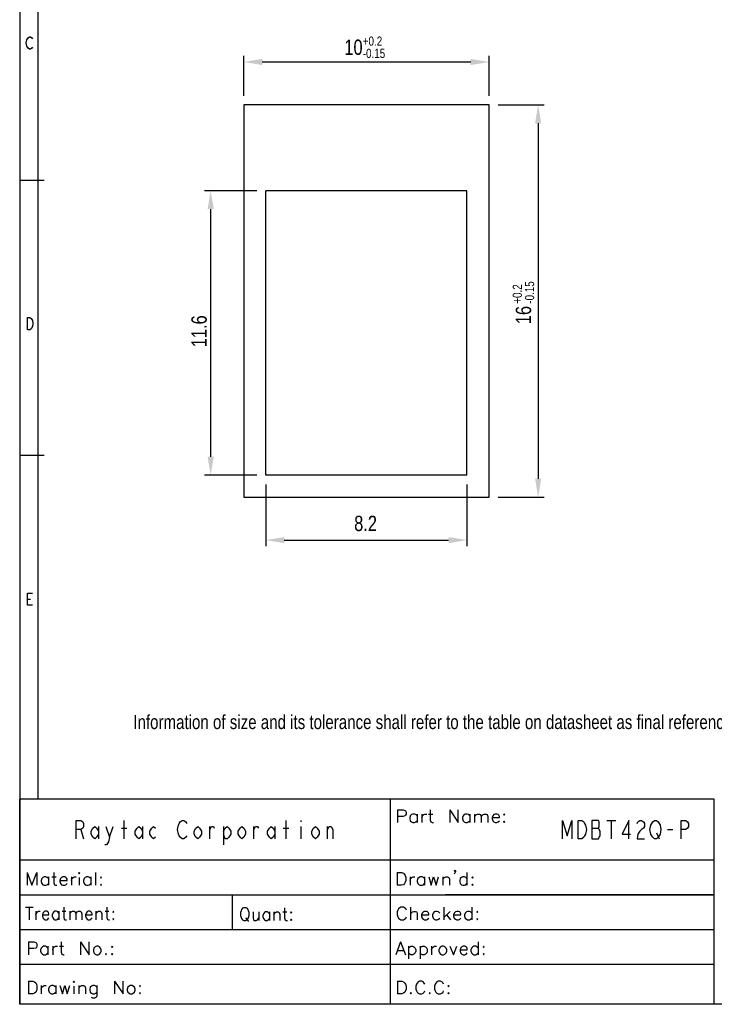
# Model space of a CAD drawing. Extents: x 0 to 189, y 4 to 276.
# Tile 1 of 6: x 0 to 113, y 4 to 164. Entities that reach past the tile are written whole.
import ezdxf

# ---------------------------------------------------------------- set-up
doc = ezdxf.new("R2010")
doc.units = 0
doc.header["$LTSCALE"] = 19.36
doc.header["$PDMODE"] = 3
doc.header["$PDSIZE"] = 8
doc.layers.get('0').update_dxf_attribs({"linetype": 'CONTINUOUS'})
doc.layers.get('DEFPOINTS').update_dxf_attribs({"linetype": 'CONTINUOUS'})
doc.styles.get("Standard").update_dxf_attribs({"font": 'txt', "width": 0.8})
doc.dimstyles.get("Standard").update_dxf_attribs({"dimtxt": 3, "dimasz": 3, "dimexe": 0.18, "dimexo": 0.0625, "dimgap": 0.09, "dimtad": 1, "dimblk": '_FILLED', "dimblk1": '_FILLED', "dimblk2": '_FILLED', "dimcen": 0.09, "dimazin": 3, "dimtp": 0.01, "dimtm": 0.01, "dimtfac": 1, "dimtofl": 0, "dimtmove": 0, "dimatfit": 3})

# ---------------------------------------------------------------- blocks, each defined once
blk = doc.blocks.new('_FILLED')
at = {"color": 0, "linetype": 'BYBLOCK'}
blk.add_solid([(0, 0), (-1, 0.167), (-1, -0.167)], dxfattribs=at)
blk = doc.blocks.new('*U21')
at = {"color": 0, "width": 0.8}
blk.add_text('8.2', height=2.5, dxfattribs=at).set_placement((54.55, 80.85))
blk = doc.blocks.new('*D7')
at = {"color": 0, "linetype": 'CONTINUOUS'}
for p, q in [((40.15, 88.47), (40.15, 78.37)), ((72.95, 88.47), (72.95, 78.37)), ((43.15, 79.37), (69.95, 79.37))]:
    blk.add_line(p, q, dxfattribs=at)
at = {"layer": 'DEFPOINTS', "color": 0, "linetype": 'CONTINUOUS'}
for p in [(40.15, 89.97), (72.95, 89.97), (72.95, 79.37)]:
    blk.add_point(p, dxfattribs=at)
blk.add_blockref('*U21', (0, 0))
at = {"color": 0, "linetype": 'CONTINUOUS', "xscale": 3, "yscale": 3, "zscale": 3, "rotation": 180}
blk.add_blockref('_FILLED', (40.15, 79.37), dxfattribs=at)
at = {"color": 0, "linetype": 'CONTINUOUS', "xscale": 3, "yscale": 3, "zscale": 3}
blk.add_blockref('_FILLED', (72.95, 79.37), dxfattribs=at)
blk = doc.blocks.new('*U23')
at = {"color": 0, "width": 0.8}
for s, height, p in [('10', 2.5, (52.95, 158.52)), ('+0.2', 1.5, (55.95, 160.02)), ('-0.15', 1.5, (55.95, 158.02))]:
    blk.add_text(s, height=height, dxfattribs=at).set_placement(p)
blk = doc.blocks.new('*D9')
at = {"color": 0}
for p, q in [((36.55, 151.87), (36.55, 158.37)), ((76.55, 151.87), (76.55, 158.37)), ((39.55, 157.37), (73.55, 157.37))]:
    blk.add_line(p, q, dxfattribs=at)
at = {"layer": 'DEFPOINTS', "color": 0}
for p in [(76.55, 157.37), (36.55, 150.37), (76.55, 150.37)]:
    blk.add_point(p, dxfattribs=at)
blk.add_blockref('*U23', (0, 0))
at = {"color": 0, "xscale": 3, "yscale": 3, "zscale": 3, "rotation": 180}
blk.add_blockref('_FILLED', (36.55, 157.37), dxfattribs=at)
at = {"color": 0, "xscale": 3, "yscale": 3, "zscale": 3}
blk.add_blockref('_FILLED', (76.55, 157.37), dxfattribs=at)
blk = doc.blocks.new('*U32')
at = {"color": 0, "width": 0.8}
for s, height, p in [('+0.2', 1.5, (81.9, 117.94)), ('-0.15', 1.5, (83.9, 117.94)), ('16', 2.5, (83.4, 114.6))]:
    blk.add_text(s, height=height, rotation=90, dxfattribs=at).set_placement(p)
blk = doc.blocks.new('*D10')
at = {"color": 0}
for p, q in [((78.05, 150.37), (85.55, 150.37)), ((84.55, 147.37), (84.55, 89.37)), ((78.05, 86.37), (85.55, 86.37))]:
    blk.add_line(p, q, dxfattribs=at)
at = {"layer": 'DEFPOINTS', "color": 0}
for p in [(76.55, 150.37), (76.55, 86.37), (84.55, 86.37)]:
    blk.add_point(p, dxfattribs=at)
at = {"color": 0, "xscale": 3, "yscale": 3, "zscale": 3}
for p, rotation in [((84.55, 150.37), 90), ((84.55, 86.37), 270)]:
    blk.add_blockref('_FILLED', p, dxfattribs=dict(at, rotation=rotation))
blk.add_blockref('*U32', (0, 0))
blk = doc.blocks.new('*U28')
at = {"color": 0, "width": 0.8}
blk.add_text('Information of size and its tolerance shall refer to the table on datasheet as final reference.', height=2.3, dxfattribs=at).set_placement((18.53, 48.55))
blk = doc.blocks.new('*U33')
at = {"color": 0, "width": 0.8}
blk.add_text('11.6', height=2.5, rotation=90, dxfattribs=at).set_placement((30.5, 110.84))
blk = doc.blocks.new('*D15')
at = {"color": 0}
for p, q in [((38.65, 136.37), (30.15, 136.37)), ((31.15, 92.97), (31.15, 133.37)), ((38.65, 89.97), (30.15, 89.97))]:
    blk.add_line(p, q, dxfattribs=at)
at = {"layer": 'DEFPOINTS', "color": 0}
for p in [(31.15, 136.37), (40.15, 136.37), (40.15, 89.97)]:
    blk.add_point(p, dxfattribs=at)
at = {"color": 0, "xscale": 3, "yscale": 3, "zscale": 3}
for p, rotation in [((31.15, 136.37), 90), ((31.15, 89.97), 270)]:
    blk.add_blockref('_FILLED', p, dxfattribs=dict(at, rotation=rotation))
blk.add_blockref('*U33', (0, 0))

msp = doc.modelspace()

# ---------------------------------------------------------------- linework, layer by layer
at = {"color": 0, "linetype": 'CONTINUOUS'}
for p, q in [((0, 275.551), (0, 3.653)), ((2.977, 272.574), (2.977, 37.144)), ((1.082, 160.463), (1.181, 160.957)), ((1.181, 160.957), (1.378, 161.287)), ((1.378, 161.287), (1.576, 161.452)), ((1.576, 161.452), (1.774, 161.452)), ((1.774, 161.452), (1.971, 161.287)), ((1.971, 161.287), (2.07, 161.122)), ((1.181, 159.969), (1.082, 160.463)), ((1.378, 159.639), (1.181, 159.969)), ((1.576, 159.474), (1.378, 159.639)), ((1.774, 159.474), (1.576, 159.474)), ((1.971, 159.639), (1.774, 159.474)), ((2.07, 159.804), (1.971, 159.639)), ((36.545, 150.369), (36.545, 86.369)), ((76.545, 150.369), (36.545, 150.369)), ((76.545, 86.369), (76.545, 150.369)), ((3.977, 138.012), (0, 138.012)), ((1.279, 113.699), (1.279, 115.676)), ((1.279, 115.676), (1.675, 115.676)), ((1.675, 115.676), (1.873, 115.511)), ((1.873, 115.511), (2.07, 115.182)), ((2.07, 114.193), (1.873, 113.864)), ((2.07, 115.182), (2.169, 114.688)), ((2.169, 114.688), (2.07, 114.193)), ((1.675, 113.699), (1.279, 113.699)), ((1.873, 113.864), (1.675, 113.699)), ((3.977, 93.158), (0, 93.158)), ((36.545, 86.369), (76.545, 86.369)), ((1.279, 68.749), (1.279, 70.726)), ((1.279, 70.726), (2.07, 70.726)), ((1.279, 69.737), (1.774, 69.737)), ((2.07, 68.749), (1.279, 68.749)), ((113.282, 37.133), (0.002, 37.133)), ((0.002, 3.653), (0.002, 37.133)), ((60.462, 3.653), (60.462, 37.133)), ((113.282, 3.653), (113.282, 37.133)), ((61.633, 35.388), (62.523, 35.388)), ((61.633, 35.388), (61.633, 33.311)), ((62.523, 35.388), (62.819, 35.288)), ((66.969, 35.388), (66.969, 33.707)), ((70.132, 35.388), (71.515, 33.311)), ((70.132, 35.388), (70.132, 33.311)), ((71.515, 33.311), (71.515, 35.388)), ((62.523, 34.298), (61.633, 34.298)), ((62.819, 34.398), (62.523, 34.298)), ((62.819, 35.288), (62.916, 35.189)), ((62.916, 34.497), (62.819, 34.398)), ((62.916, 35.189), (63.016, 34.992)), ((63.016, 34.694), (62.916, 34.497)), ((63.016, 34.992), (63.016, 34.694)), ((63.707, 34.398), (63.61, 34.102)), ((63.61, 34.102), (63.61, 33.903)), ((63.61, 33.903), (63.707, 33.607)), ((63.906, 34.597), (63.707, 34.398)), ((64.102, 34.694), (63.906, 34.597)), ((64.401, 34.694), (64.102, 34.694)), ((64.597, 34.597), (64.401, 34.694)), ((64.796, 34.398), (64.597, 34.597)), ((64.796, 34.694), (64.796, 33.311)), ((65.587, 34.694), (65.587, 33.311)), ((65.587, 34.102), (65.684, 34.398)), ((65.684, 34.398), (65.883, 34.597)), ((65.883, 34.597), (66.079, 34.694)), ((66.079, 34.694), (66.375, 34.694)), ((66.673, 34.694), (67.365, 34.694)), ((72.305, 34.398), (72.206, 34.102)), ((72.206, 34.102), (72.206, 33.903)), ((72.206, 33.903), (72.305, 33.607)), ((72.502, 34.597), (72.305, 34.398)), ((72.701, 34.694), (72.502, 34.597)), ((72.997, 34.694), (72.701, 34.694)), ((73.196, 34.597), (72.997, 34.694)), ((73.392, 34.398), (73.196, 34.597)), ((73.392, 34.694), (73.392, 33.311)), ((74.183, 34.694), (74.183, 33.311)), ((74.183, 34.298), (74.479, 34.597)), ((74.479, 34.597), (74.678, 34.694)), ((74.678, 34.694), (74.974, 34.694)), ((74.974, 34.694), (75.17, 34.597)), ((75.17, 34.597), (75.269, 34.298)), ((75.269, 34.298), (75.565, 34.597)), ((75.269, 34.298), (75.269, 33.311)), ((75.565, 34.597), (75.764, 34.694)), ((75.764, 34.694), (76.06, 34.694)), ((76.06, 34.694), (76.259, 34.597)), ((76.259, 34.597), (76.356, 34.298)), ((76.356, 34.298), (76.356, 33.311)), ((77.147, 34.398), (77.05, 34.102)), ((77.05, 34.102), (78.233, 34.102)), ((77.05, 34.102), (77.05, 33.903)), ((77.05, 33.903), (77.147, 33.607)), ((77.346, 34.597), (77.147, 34.398)), ((77.542, 34.694), (77.346, 34.597)), ((77.838, 34.694), (77.542, 34.694)), ((78.037, 34.597), (77.838, 34.694)), ((78.136, 34.497), (78.037, 34.597)), ((78.233, 34.298), (78.136, 34.497)), ((78.233, 34.102), (78.233, 34.298)), ((79.024, 34.694), (78.927, 34.597)), ((78.927, 34.597), (79.024, 34.497)), ((79.124, 34.597), (79.024, 34.694)), ((79.024, 34.497), (79.124, 34.597)), ((9.232, 30.648), (9.232, 33.648)), ((9.232, 33.648), (9.982, 33.648)), ((9.982, 32.148), (9.232, 32.148)), ((9.982, 33.648), (10.282, 33.398)), ((10.282, 32.398), (9.982, 32.148)), ((9.982, 32.148), (10.432, 30.648)), ((10.282, 33.398), (10.432, 33.148)), ((10.432, 32.648), (10.282, 32.398)), ((10.432, 33.148), (10.432, 32.648)), ((11.632, 31.898), (11.932, 32.398)), ((11.932, 32.398), (12.232, 32.648)), ((12.232, 32.648), (12.532, 32.398)), ((12.532, 32.398), (12.832, 31.898)), ((12.832, 32.648), (12.832, 30.648)), ((14.032, 32.648), (14.632, 30.898)), ((14.632, 30.898), (15.232, 32.648)), ((16.582, 32.398), (17.482, 32.398)), ((17.032, 30.648), (17.032, 33.648)), ((18.832, 31.898), (19.132, 32.398)), ((19.132, 32.398), (19.432, 32.648)), ((19.432, 32.648), (19.732, 32.398)), ((19.732, 32.398), (20.032, 31.898)), ((20.032, 32.648), (20.032, 30.648)), ((21.232, 31.898), (21.532, 32.398)), ((21.532, 32.398), (21.832, 32.648)), ((21.832, 32.648), (22.132, 32.398)), ((25.732, 32.148), (25.882, 32.898)), ((25.882, 31.398), (25.732, 32.148)), ((25.882, 32.898), (26.032, 33.148)), ((26.032, 33.148), (26.182, 33.398)), ((26.182, 33.398), (26.482, 33.648)), ((26.482, 33.648), (26.782, 33.648)), ((26.782, 33.648), (27.082, 33.398)), ((27.082, 33.398), (27.232, 33.148)), ((28.432, 31.898), (28.732, 32.398)), ((28.732, 32.398), (29.032, 32.648)), ((29.032, 32.648), (29.332, 32.398)), ((29.332, 32.398), (29.632, 31.898)), ((30.982, 30.648), (30.982, 32.648)), ((30.982, 32.148), (31.282, 32.648)), ((31.282, 32.648), (31.582, 32.648)), ((31.582, 32.648), (31.732, 32.398)), ((33.232, 32.648), (33.232, 29.648)), ((33.232, 31.898), (33.532, 32.398)), ((33.532, 32.398), (33.832, 32.648)), ((33.832, 32.648), (34.132, 32.398)), ((34.132, 32.398), (34.432, 31.898)), ((35.632, 31.898), (35.932, 32.398)), ((35.932, 32.398), (36.232, 32.648)), ((36.232, 32.648), (36.532, 32.398)), ((36.532, 32.398), (36.832, 31.898)), ((38.182, 30.648), (38.182, 32.648)), ((38.182, 32.148), (38.482, 32.648)), ((38.482, 32.648), (38.782, 32.648)), ((38.782, 32.648), (38.932, 32.398)), ((40.432, 31.898), (40.732, 32.398)), ((40.732, 32.398), (41.032, 32.648)), ((41.032, 32.648), (41.332, 32.398)), ((41.332, 32.398), (41.632, 31.898)), ((41.632, 32.648), (41.632, 30.648)), ((42.982, 32.398), (43.882, 32.398)), ((43.432, 30.648), (43.432, 33.648)), ((45.832, 33.648), (45.832, 33.398)), ((45.832, 32.648), (45.832, 30.648)), ((47.632, 31.898), (47.932, 32.398)), ((47.932, 32.398), (48.232, 32.648)), ((48.232, 32.648), (48.532, 32.398)), ((48.532, 32.398), (48.832, 31.898)), ((50.182, 30.648), (50.182, 32.648)), ((50.182, 32.148), (50.482, 32.648)), ((50.482, 32.648), (50.782, 32.648)), ((50.782, 32.648), (51.082, 32.148)), ((51.082, 32.148), (51.082, 30.648)), ((63.707, 33.607), (63.906, 33.411)), ((63.906, 33.411), (64.102, 33.311)), ((64.102, 33.311), (64.401, 33.311)), ((64.401, 33.311), (64.597, 33.411)), ((64.597, 33.411), (64.796, 33.607)), ((66.969, 33.707), (67.069, 33.411)), ((67.069, 33.411), (67.265, 33.311)), ((67.265, 33.311), (67.464, 33.311)), ((72.305, 33.607), (72.502, 33.411)), ((72.502, 33.411), (72.701, 33.311)), ((72.701, 33.311), (72.997, 33.311)), ((72.997, 33.311), (73.196, 33.411)), ((73.196, 33.411), (73.392, 33.607)), ((77.147, 33.607), (77.346, 33.411)), ((77.346, 33.411), (77.542, 33.311)), ((77.542, 33.311), (77.838, 33.311)), ((77.838, 33.311), (78.037, 33.411)), ((78.037, 33.411), (78.233, 33.607)), ((79.024, 33.508), (78.927, 33.411)), ((78.927, 33.411), (79.024, 33.311)), ((79.124, 33.411), (79.024, 33.508)), ((79.024, 33.311), (79.124, 33.411)), ((88.532, 30.648), (88.532, 33.648)), ((88.532, 33.648), (89.282, 31.148)), ((89.282, 31.148), (90.032, 33.648)), ((90.032, 33.648), (90.032, 30.648)), ((91.082, 33.648), (91.682, 33.648)), ((91.082, 30.648), (91.082, 33.648)), ((91.682, 33.648), (91.982, 33.398)), ((91.982, 33.398), (92.132, 33.148)), ((92.132, 33.148), (92.282, 32.898)), ((92.282, 32.898), (92.432, 32.148)), ((92.432, 32.148), (92.282, 31.398)), ((93.332, 33.648), (93.332, 30.648)), ((94.382, 33.648), (93.332, 33.648)), ((93.332, 32.398), (94.382, 32.398)), ((94.532, 33.398), (94.382, 33.648)), ((94.382, 32.398), (94.532, 32.648)), ((94.532, 32.148), (94.382, 32.398)), ((94.532, 32.648), (94.532, 33.398)), ((94.682, 31.898), (94.532, 32.148)), ((95.732, 33.648), (97.232, 33.648)), ((96.482, 33.648), (96.482, 30.648)), ((99.332, 33.648), (98.282, 31.398)), ((99.332, 30.648), (99.332, 33.648)), ((100.682, 33.148), (100.832, 33.398)), ((100.832, 33.398), (101.132, 33.648)), ((101.132, 33.648), (101.432, 33.648)), ((101.432, 32.148), (101.132, 31.898)), ((101.432, 33.648), (101.732, 33.398)), ((101.732, 32.398), (101.432, 32.148)), ((101.732, 33.398), (101.882, 33.148)), ((101.882, 32.648), (101.732, 32.398)), ((101.882, 33.148), (101.882, 32.648)), ((102.782, 32.148), (102.932, 32.898)), ((102.932, 31.398), (102.782, 32.148)), ((102.932, 32.898), (103.082, 33.148)), ((103.082, 33.148), (103.232, 33.398)), ((103.232, 33.398), (103.532, 33.648)), ((103.532, 33.648), (103.832, 33.648)), ((103.832, 33.648), (104.132, 33.398)), ((104.132, 33.398), (104.282, 33.148)), ((104.282, 33.148), (104.432, 32.898)), ((104.432, 32.898), (104.582, 32.148)), ((104.582, 32.148), (104.432, 31.398)), ((105.632, 32.148), (106.532, 32.148)), ((107.882, 30.648), (107.882, 33.648)), ((107.882, 33.648), (108.632, 33.648)), ((108.632, 32.148), (107.882, 32.148)), ((108.632, 33.648), (108.932, 33.398)), ((108.932, 32.398), (108.632, 32.148)), ((108.932, 33.398), (109.082, 33.148)), ((109.082, 32.648), (108.932, 32.398)), ((109.082, 33.148), (109.082, 32.648)), ((11.632, 31.398), (11.632, 31.898)), ((11.932, 30.898), (11.632, 31.398)), ((12.232, 30.648), (11.932, 30.898)), ((12.532, 30.898), (12.232, 30.648)), ((12.832, 31.398), (12.532, 30.898)), ((14.632, 30.898), (14.482, 30.148)), ((18.832, 31.398), (18.832, 31.898)), ((19.132, 30.898), (18.832, 31.398)), ((19.432, 30.648), (19.132, 30.898)), ((19.732, 30.898), (19.432, 30.648)), ((20.032, 31.398), (19.732, 30.898)), ((21.232, 31.398), (21.232, 31.898)), ((21.532, 30.898), (21.232, 31.398)), ((21.832, 30.648), (21.532, 30.898)), ((22.132, 30.898), (21.832, 30.648)), ((26.032, 31.148), (25.882, 31.398)), ((26.182, 30.898), (26.032, 31.148)), ((26.482, 30.648), (26.182, 30.898)), ((26.782, 30.648), (26.482, 30.648)), ((27.082, 30.898), (26.782, 30.648)), ((27.232, 31.148), (27.082, 30.898)), ((28.432, 31.398), (28.432, 31.898)), ((28.732, 30.898), (28.432, 31.398)), ((29.032, 30.648), (28.732, 30.898)), ((29.332, 30.898), (29.032, 30.648)), ((29.632, 31.398), (29.332, 30.898)), ((29.632, 31.898), (29.632, 31.398)), ((33.532, 30.648), (33.232, 31.398)), ((33.832, 30.648), (33.532, 30.648)), ((34.132, 30.898), (33.832, 30.648)), ((34.432, 31.398), (34.132, 30.898)), ((34.432, 31.898), (34.432, 31.398)), ((35.632, 31.398), (35.632, 31.898)), ((35.932, 30.898), (35.632, 31.398)), ((36.232, 30.648), (35.932, 30.898)), ((36.532, 30.898), (36.232, 30.648)), ((36.832, 31.398), (36.532, 30.898)), ((36.832, 31.898), (36.832, 31.398)), ((40.432, 31.398), (40.432, 31.898)), ((40.732, 30.898), (40.432, 31.398)), ((41.032, 30.648), (40.732, 30.898)), ((41.332, 30.898), (41.032, 30.648)), ((41.632, 31.398), (41.332, 30.898)), ((47.632, 31.398), (47.632, 31.898)), ((47.932, 30.898), (47.632, 31.398)), ((48.232, 30.648), (47.932, 30.898)), ((48.532, 30.898), (48.232, 30.648)), ((48.832, 31.398), (48.532, 30.898)), ((48.832, 31.898), (48.832, 31.398)), ((91.682, 30.648), (91.082, 30.648)), ((91.982, 30.898), (91.682, 30.648)), ((92.132, 31.148), (91.982, 30.898)), ((92.282, 31.398), (92.132, 31.148)), ((93.332, 30.648), (94.382, 30.648)), ((94.382, 30.648), (94.532, 30.898)), ((94.532, 30.898), (94.682, 31.148)), ((94.682, 31.148), (94.682, 31.898)), ((98.282, 31.398), (99.632, 31.398)), ((100.832, 31.398), (100.682, 30.648)), ((100.682, 30.648), (101.882, 30.648)), ((101.132, 31.898), (100.832, 31.398)), ((103.082, 31.148), (102.932, 31.398)), ((103.232, 30.898), (103.082, 31.148)), ((103.532, 30.648), (103.232, 30.898)), ((103.832, 30.648), (103.532, 30.648)), ((103.832, 31.648), (104.282, 30.648)), ((104.132, 30.898), (103.832, 30.648)), ((104.282, 31.148), (104.132, 30.898)), ((104.432, 31.398), (104.282, 31.148)), ((14.182, 29.648), (13.882, 29.648)), ((14.482, 30.148), (14.182, 29.648)), ((113.282, 27.163), (0.002, 27.163)), ((1.209, 25.147), (2.001, 23.066)), ((1.209, 25.147), (1.209, 23.066)), ((2.001, 23.066), (2.793, 25.147)), ((2.793, 25.147), (2.793, 23.066)), ((3.585, 24.153), (3.485, 23.858)), ((3.78, 24.354), (3.585, 24.153)), ((3.981, 24.455), (3.78, 24.354)), ((4.277, 24.455), (3.981, 24.455)), ((4.472, 24.354), (4.277, 24.455)), ((4.673, 24.153), (4.472, 24.354)), ((4.673, 24.455), (4.673, 23.066)), ((5.264, 24.455), (5.955, 24.455)), ((5.559, 25.147), (5.559, 23.462)), ((6.647, 24.153), (6.546, 23.858)), ((6.842, 24.354), (6.647, 24.153)), ((7.043, 24.455), (6.842, 24.354)), ((7.338, 24.455), (7.043, 24.455)), ((7.533, 24.354), (7.338, 24.455)), ((7.634, 24.254), (7.533, 24.354)), ((7.734, 24.059), (7.634, 24.254)), ((8.426, 24.455), (8.426, 23.066)), ((8.426, 23.858), (8.526, 24.153)), ((8.526, 24.153), (8.721, 24.354)), ((8.721, 24.354), (8.923, 24.455)), ((8.923, 24.455), (9.218, 24.455)), ((9.708, 25.147), (9.614, 25.046)), ((9.614, 25.046), (9.708, 24.945)), ((9.809, 25.046), (9.708, 25.147)), ((9.708, 24.945), (9.809, 25.046)), ((9.708, 24.354), (9.708, 23.066)), ((10.5, 24.153), (10.4, 23.858)), ((10.695, 24.354), (10.5, 24.153)), ((10.897, 24.455), (10.695, 24.354)), ((11.192, 24.455), (10.897, 24.455)), ((11.387, 24.354), (11.192, 24.455)), ((11.588, 24.153), (11.387, 24.354)), ((11.588, 24.455), (11.588, 23.066)), ((12.38, 25.147), (12.38, 23.066)), ((13.267, 24.455), (13.166, 24.354)), ((13.166, 24.354), (13.267, 24.254)), ((13.367, 24.354), (13.267, 24.455)), ((13.267, 24.254), (13.367, 24.354)), ((61.585, 25.143), (62.276, 25.143)), ((61.585, 25.143), (61.585, 23.067)), ((62.276, 25.143), (62.572, 25.043)), ((62.572, 25.043), (62.771, 24.847)), ((62.771, 24.847), (62.87, 24.648)), ((62.87, 24.648), (62.967, 24.352)), ((62.967, 24.352), (62.967, 23.857)), ((63.658, 24.452), (63.658, 23.067)), ((63.658, 23.857), (63.758, 24.153)), ((63.758, 24.153), (63.957, 24.352)), ((63.957, 24.352), (64.153, 24.452)), ((64.153, 24.452), (64.449, 24.452)), ((64.944, 24.153), (64.844, 23.857)), ((65.143, 24.352), (64.944, 24.153)), ((65.339, 24.452), (65.143, 24.352)), ((65.635, 24.452), (65.339, 24.452)), ((65.834, 24.352), (65.635, 24.452)), ((66.031, 24.153), (65.834, 24.352)), ((66.031, 24.452), (66.031, 23.067)), ((66.722, 24.452), (67.117, 23.067)), ((67.117, 23.067), (67.513, 24.452)), ((67.513, 24.452), (67.908, 23.067)), ((67.908, 23.067), (68.303, 24.452)), ((68.997, 24.452), (68.997, 23.067)), ((68.997, 24.056), (69.293, 24.352)), ((69.293, 24.352), (69.489, 24.452)), ((69.489, 24.452), (69.785, 24.452)), ((69.785, 24.452), (69.984, 24.352)), ((69.984, 24.352), (70.084, 24.056)), ((70.875, 25.439), (70.971, 25.538)), ((70.971, 25.342), (70.875, 25.439)), ((70.971, 25.043), (70.875, 24.944)), ((70.971, 25.538), (71.071, 25.439)), ((71.071, 25.439), (70.971, 25.342)), ((71.071, 25.242), (70.971, 25.043)), ((71.071, 25.439), (71.071, 25.242)), ((71.862, 24.153), (71.762, 23.857)), ((72.061, 24.352), (71.862, 24.153)), ((72.257, 24.452), (72.061, 24.352)), ((72.553, 24.452), (72.257, 24.452)), ((72.752, 24.352), (72.553, 24.452)), ((72.948, 24.153), (72.752, 24.352)), ((72.948, 25.143), (72.948, 23.067)), ((73.838, 24.452), (73.739, 24.352)), ((73.739, 24.352), (73.838, 24.253)), ((73.938, 24.352), (73.838, 24.452)), ((73.838, 24.253), (73.938, 24.352)), ((3.485, 23.858), (3.485, 23.663)), ((3.485, 23.663), (3.585, 23.367)), ((3.585, 23.367), (3.78, 23.166)), ((3.78, 23.166), (3.981, 23.066)), ((3.981, 23.066), (4.277, 23.066)), ((4.277, 23.066), (4.472, 23.166)), ((4.472, 23.166), (4.673, 23.367)), ((5.559, 23.462), (5.66, 23.166)), ((5.66, 23.166), (5.855, 23.066)), ((5.855, 23.066), (6.056, 23.066)), ((6.546, 23.858), (7.734, 23.858)), ((6.546, 23.858), (6.546, 23.663)), ((6.546, 23.663), (6.647, 23.367)), ((6.647, 23.367), (6.842, 23.166)), ((6.842, 23.166), (7.043, 23.066)), ((7.043, 23.066), (7.338, 23.066)), ((7.338, 23.066), (7.533, 23.166)), ((7.533, 23.166), (7.734, 23.367)), ((7.734, 23.858), (7.734, 24.059)), ((10.4, 23.858), (10.4, 23.663)), ((10.4, 23.663), (10.5, 23.367)), ((10.5, 23.367), (10.695, 23.166)), ((10.695, 23.166), (10.897, 23.066)), ((10.897, 23.066), (11.192, 23.066)), ((11.192, 23.066), (11.387, 23.166)), ((11.387, 23.166), (11.588, 23.367)), ((13.267, 23.267), (13.166, 23.166)), ((13.166, 23.166), (13.267, 23.066)), ((13.367, 23.166), (13.267, 23.267)), ((13.267, 23.066), (13.367, 23.166)), ((62.276, 23.067), (61.585, 23.067)), ((62.572, 23.166), (62.276, 23.067)), ((62.771, 23.362), (62.572, 23.166)), ((62.87, 23.561), (62.771, 23.362)), ((62.967, 23.857), (62.87, 23.561)), ((64.844, 23.857), (64.844, 23.661)), ((64.844, 23.661), (64.944, 23.362)), ((64.944, 23.362), (65.143, 23.166)), ((65.143, 23.166), (65.339, 23.067)), ((65.339, 23.067), (65.635, 23.067)), ((65.635, 23.067), (65.834, 23.166)), ((65.834, 23.166), (66.031, 23.362)), ((70.084, 24.056), (70.084, 23.067)), ((71.762, 23.857), (71.762, 23.661)), ((71.762, 23.661), (71.862, 23.362)), ((71.862, 23.362), (72.061, 23.166)), ((72.061, 23.166), (72.257, 23.067)), ((72.257, 23.067), (72.553, 23.067)), ((72.553, 23.067), (72.752, 23.166)), ((72.752, 23.166), (72.948, 23.362)), ((73.838, 23.266), (73.739, 23.166)), ((73.739, 23.166), (73.838, 23.067)), ((73.938, 23.166), (73.838, 23.266)), ((73.838, 23.067), (73.938, 23.166)), ((113.282, 21.483), (0.002, 21.483)), ((34.732, 15.803), (34.732, 21.483)), ((113.282, 21.491), (69.463, 21.491)), ((0.945, 19.514), (2.19, 19.514)), ((1.568, 19.514), (1.568, 17.433)), ((7.175, 19.514), (7.175, 17.829)), ((14.197, 19.514), (14.197, 17.829)), ((36.359, 19.315), (36.182, 19.116)), ((36.539, 19.414), (36.359, 19.315)), ((36.894, 19.414), (36.539, 19.414)), ((37.072, 19.315), (36.894, 19.414)), ((37.249, 19.116), (37.072, 19.315)), ((43.209, 19.414), (43.209, 17.733)), ((61.98, 19.411), (61.781, 19.215)), ((62.176, 19.511), (61.98, 19.411)), ((62.572, 19.511), (62.176, 19.511)), ((62.768, 19.411), (62.572, 19.511)), ((62.967, 19.215), (62.768, 19.411)), ((63.758, 19.511), (63.758, 17.435)), ((69.194, 19.511), (69.194, 17.435)), ((73.739, 19.511), (73.739, 17.435)), ((2.637, 18.822), (2.637, 17.433)), ((2.637, 18.225), (2.725, 18.521)), ((2.725, 18.521), (2.907, 18.722)), ((2.907, 18.722), (3.083, 18.822)), ((3.083, 18.822), (3.347, 18.822)), ((3.793, 18.521), (3.705, 18.225)), ((3.705, 18.225), (4.774, 18.225)), ((3.705, 18.225), (3.705, 18.03)), ((3.705, 18.03), (3.793, 17.735)), ((3.969, 18.722), (3.793, 18.521)), ((3.793, 17.735), (3.969, 17.534)), ((4.152, 18.822), (3.969, 18.722)), ((4.416, 18.822), (4.152, 18.822)), ((4.592, 18.722), (4.416, 18.822)), ((4.686, 18.621), (4.592, 18.722)), ((4.592, 17.534), (4.774, 17.735)), ((4.774, 18.426), (4.686, 18.621)), ((4.774, 18.225), (4.774, 18.426)), ((5.396, 18.521), (5.308, 18.225)), ((5.308, 18.225), (5.308, 18.03)), ((5.308, 18.03), (5.396, 17.735)), ((5.572, 18.722), (5.396, 18.521)), ((5.396, 17.735), (5.572, 17.534)), ((5.748, 18.822), (5.572, 18.722)), ((6.019, 18.822), (5.748, 18.822)), ((6.195, 18.722), (6.019, 18.822)), ((6.371, 18.521), (6.195, 18.722)), ((6.195, 17.534), (6.371, 17.735)), ((6.371, 18.822), (6.371, 17.433)), ((6.905, 18.822), (7.527, 18.822)), ((7.175, 17.829), (7.263, 17.534)), ((8.15, 18.822), (8.15, 17.433)), ((8.15, 18.426), (8.42, 18.722)), ((8.42, 18.722), (8.596, 18.822)), ((8.596, 18.822), (8.86, 18.822)), ((8.86, 18.822), (9.043, 18.722)), ((9.043, 18.722), (9.131, 18.426)), ((9.131, 18.426), (9.395, 18.722)), ((9.131, 18.426), (9.131, 17.433)), ((9.395, 18.722), (9.577, 18.822)), ((9.577, 18.822), (9.841, 18.822)), ((9.841, 18.822), (10.017, 18.722)), ((10.017, 18.722), (10.111, 18.426)), ((10.111, 18.426), (10.111, 17.433)), ((10.822, 18.521), (10.734, 18.225)), ((10.734, 18.225), (11.796, 18.225)), ((10.734, 18.225), (10.734, 18.03)), ((10.734, 18.03), (10.822, 17.735)), ((10.998, 18.722), (10.822, 18.521)), ((10.822, 17.735), (10.998, 17.534)), ((11.174, 18.822), (10.998, 18.722)), ((11.444, 18.822), (11.174, 18.822)), ((11.62, 18.722), (11.444, 18.822)), ((11.708, 18.621), (11.62, 18.722)), ((11.62, 17.534), (11.796, 17.735)), ((11.796, 18.426), (11.708, 18.621)), ((11.796, 18.225), (11.796, 18.426)), ((12.418, 18.822), (12.418, 17.433)), ((12.418, 18.426), (12.689, 18.722)), ((12.689, 18.722), (12.865, 18.822)), ((12.865, 18.822), (13.135, 18.822)), ((13.135, 18.822), (13.311, 18.722)), ((13.311, 18.722), (13.399, 18.426)), ((13.399, 18.426), (13.399, 17.433)), ((13.933, 18.822), (14.556, 18.822)), ((14.197, 17.829), (14.286, 17.534)), ((15.266, 18.822), (15.178, 18.722)), ((15.178, 18.722), (15.266, 18.621)), ((15.354, 18.722), (15.266, 18.822)), ((15.266, 18.621), (15.354, 18.722)), ((36.093, 18.919), (36.004, 18.623)), ((36.004, 18.623), (36.004, 18.128)), ((36.004, 18.128), (36.093, 17.83)), ((36.182, 19.116), (36.093, 18.919)), ((36.093, 17.83), (36.182, 17.634)), ((36.805, 17.733), (37.338, 17.139)), ((37.338, 18.919), (37.249, 19.116)), ((37.249, 17.634), (37.338, 17.83)), ((37.427, 18.623), (37.338, 18.919)), ((37.338, 17.83), (37.427, 18.128)), ((37.427, 18.128), (37.427, 18.623)), ((38.051, 18.72), (38.051, 17.733)), ((38.051, 17.733), (38.14, 17.435)), ((38.761, 17.435), (39.027, 17.733)), ((39.027, 18.72), (39.027, 17.338)), ((39.74, 18.424), (39.651, 18.128)), ((39.651, 18.128), (39.651, 17.929)), ((39.651, 17.929), (39.74, 17.634)), ((39.917, 18.623), (39.74, 18.424)), ((40.095, 18.72), (39.917, 18.623)), ((40.361, 18.72), (40.095, 18.72)), ((40.541, 18.623), (40.361, 18.72)), ((40.719, 18.424), (40.541, 18.623)), ((40.719, 18.72), (40.719, 17.338)), ((41.429, 18.72), (41.429, 17.338)), ((41.429, 18.325), (41.695, 18.623)), ((41.695, 18.623), (41.875, 18.72)), ((41.875, 18.72), (42.142, 18.72)), ((42.142, 18.72), (42.319, 18.623)), ((42.319, 18.623), (42.408, 18.325)), ((42.408, 18.325), (42.408, 17.338)), ((42.94, 18.72), (43.564, 18.72)), ((43.209, 17.733), (43.298, 17.435)), ((44.274, 18.72), (44.186, 18.623)), ((44.186, 18.623), (44.274, 18.524)), ((44.363, 18.623), (44.274, 18.72)), ((44.274, 18.524), (44.363, 18.623)), ((61.682, 19.016), (61.585, 18.72)), ((61.585, 18.72), (61.585, 18.225)), ((61.585, 18.225), (61.682, 17.929)), ((61.781, 19.215), (61.682, 19.016)), ((61.682, 17.929), (61.781, 17.73)), ((61.781, 17.73), (61.98, 17.534)), ((62.768, 17.534), (62.967, 17.73)), ((63.067, 19.016), (62.967, 19.215)), ((62.967, 17.73), (63.067, 17.929)), ((63.758, 18.422), (64.054, 18.72)), ((64.054, 18.72), (64.253, 18.817)), ((64.253, 18.817), (64.549, 18.817)), ((64.549, 18.817), (64.745, 18.72)), ((64.745, 18.72), (64.844, 18.422)), ((64.844, 18.422), (64.844, 17.435)), ((65.635, 18.521), (65.536, 18.225)), ((65.536, 18.225), (66.722, 18.225)), ((65.536, 18.225), (65.536, 18.026)), ((65.536, 18.026), (65.635, 17.73)), ((65.832, 18.72), (65.635, 18.521)), ((65.635, 17.73), (65.832, 17.534)), ((66.031, 18.817), (65.832, 18.72)), ((66.326, 18.817), (66.031, 18.817)), ((66.525, 18.72), (66.326, 18.817)), ((66.622, 18.621), (66.525, 18.72)), ((66.525, 17.534), (66.722, 17.73)), ((66.722, 18.422), (66.622, 18.621)), ((66.722, 18.225), (66.722, 18.422)), ((67.413, 18.521), (67.316, 18.225)), ((67.316, 18.225), (67.316, 18.026)), ((67.316, 18.026), (67.413, 17.73)), ((67.612, 18.72), (67.413, 18.521)), ((67.413, 17.73), (67.612, 17.534)), ((67.808, 18.817), (67.612, 18.72)), ((68.104, 18.817), (67.808, 18.817)), ((68.303, 18.72), (68.104, 18.817)), ((68.5, 18.521), (68.303, 18.72)), ((68.303, 17.534), (68.5, 17.73)), ((70.181, 18.817), (69.194, 17.83)), ((69.589, 18.225), (70.28, 17.435)), ((70.872, 18.521), (70.775, 18.225)), ((70.775, 18.225), (71.958, 18.225)), ((70.775, 18.225), (70.775, 18.026)), ((70.775, 18.026), (70.872, 17.73)), ((71.071, 18.72), (70.872, 18.521)), ((70.872, 17.73), (71.071, 17.534)), ((71.267, 18.817), (71.071, 18.72)), ((71.563, 18.817), (71.267, 18.817)), ((71.762, 18.72), (71.563, 18.817)), ((71.862, 18.621), (71.762, 18.72)), ((71.762, 17.534), (71.958, 17.73)), ((71.958, 18.422), (71.862, 18.621)), ((71.958, 18.225), (71.958, 18.422)), ((72.652, 18.521), (72.553, 18.225)), ((72.553, 18.225), (72.553, 18.026)), ((72.553, 18.026), (72.652, 17.73)), ((72.849, 18.72), (72.652, 18.521)), ((72.652, 17.73), (72.849, 17.534)), ((73.048, 18.817), (72.849, 18.72)), ((73.344, 18.817), (73.048, 18.817)), ((73.54, 18.72), (73.344, 18.817)), ((73.739, 18.521), (73.54, 18.72)), ((73.54, 17.534), (73.739, 17.73)), ((74.627, 18.817), (74.53, 18.72)), ((74.53, 18.72), (74.627, 18.621)), ((74.726, 18.72), (74.627, 18.817)), ((74.627, 18.621), (74.726, 18.72)), ((3.969, 17.534), (4.152, 17.433)), ((4.152, 17.433), (4.416, 17.433)), ((4.416, 17.433), (4.592, 17.534)), ((5.572, 17.534), (5.748, 17.433)), ((5.748, 17.433), (6.019, 17.433)), ((6.019, 17.433), (6.195, 17.534)), ((7.263, 17.534), (7.439, 17.433)), ((7.439, 17.433), (7.615, 17.433)), ((10.998, 17.534), (11.174, 17.433)), ((11.174, 17.433), (11.444, 17.433)), ((11.444, 17.433), (11.62, 17.534)), ((14.286, 17.534), (14.468, 17.433)), ((14.468, 17.433), (14.644, 17.433)), ((15.266, 17.634), (15.178, 17.534)), ((15.178, 17.534), (15.266, 17.433)), ((15.354, 17.534), (15.266, 17.634)), ((15.266, 17.433), (15.354, 17.534)), ((36.182, 17.634), (36.359, 17.435)), ((36.359, 17.435), (36.539, 17.338)), ((36.539, 17.338), (36.894, 17.338)), ((36.894, 17.338), (37.072, 17.435)), ((37.072, 17.435), (37.249, 17.634)), ((38.14, 17.435), (38.317, 17.338)), ((38.317, 17.338), (38.583, 17.338)), ((38.583, 17.338), (38.761, 17.435)), ((39.74, 17.634), (39.917, 17.435)), ((39.917, 17.435), (40.095, 17.338)), ((40.095, 17.338), (40.361, 17.338)), ((40.361, 17.338), (40.541, 17.435)), ((40.541, 17.435), (40.719, 17.634)), ((43.298, 17.435), (43.476, 17.338)), ((43.476, 17.338), (43.653, 17.338)), ((44.274, 17.534), (44.186, 17.435)), ((44.186, 17.435), (44.274, 17.338)), ((44.363, 17.435), (44.274, 17.534)), ((44.274, 17.338), (44.363, 17.435)), ((61.98, 17.534), (62.176, 17.435)), ((62.176, 17.435), (62.572, 17.435)), ((62.572, 17.435), (62.768, 17.534)), ((65.832, 17.534), (66.031, 17.435)), ((66.031, 17.435), (66.326, 17.435)), ((66.326, 17.435), (66.525, 17.534)), ((67.612, 17.534), (67.808, 17.435)), ((67.808, 17.435), (68.104, 17.435)), ((68.104, 17.435), (68.303, 17.534)), ((71.071, 17.534), (71.267, 17.435)), ((71.267, 17.435), (71.563, 17.435)), ((71.563, 17.435), (71.762, 17.534)), ((72.849, 17.534), (73.048, 17.435)), ((73.048, 17.435), (73.344, 17.435)), ((73.344, 17.435), (73.54, 17.534)), ((74.627, 17.631), (74.53, 17.534)), ((74.53, 17.534), (74.627, 17.435)), ((74.726, 17.534), (74.627, 17.631)), ((74.627, 17.435), (74.726, 17.534)), ((113.282, 15.803), (0.002, 15.803)), ((1.436, 13.818), (2.322, 13.818)), ((1.436, 13.818), (1.436, 11.744)), ((2.322, 13.818), (2.618, 13.724)), ((2.618, 13.724), (2.718, 13.623)), ((2.718, 12.932), (2.618, 12.831)), ((2.718, 13.623), (2.819, 13.428)), ((2.819, 13.127), (2.718, 12.932)), ((2.819, 13.428), (2.819, 13.127)), ((3.705, 13.032), (3.51, 12.831)), ((3.906, 13.127), (3.705, 13.032)), ((4.202, 13.127), (3.906, 13.127)), ((4.397, 13.032), (4.202, 13.127)), ((4.598, 12.831), (4.397, 13.032)), ((4.598, 13.127), (4.598, 11.744)), ((5.384, 13.127), (5.384, 11.744)), ((5.484, 12.831), (5.679, 13.032)), ((5.679, 13.032), (5.88, 13.127)), ((5.88, 13.127), (6.176, 13.127)), ((6.471, 13.127), (7.163, 13.127)), ((6.767, 13.818), (6.767, 12.14)), ((9.929, 13.818), (11.312, 11.744)), ((9.929, 13.818), (9.929, 11.744)), ((11.312, 11.744), (11.312, 13.818)), ((12.305, 13.032), (12.104, 12.831)), ((12.5, 13.127), (12.305, 13.032)), ((12.796, 13.127), (12.5, 13.127)), ((12.997, 13.032), (12.796, 13.127)), ((13.192, 12.831), (12.997, 13.032)), ((15.071, 13.127), (14.971, 13.032)), ((14.971, 13.032), (15.071, 12.932)), ((15.172, 13.032), (15.071, 13.127)), ((15.071, 12.932), (15.172, 13.032)), ((62.128, 13.82), (61.337, 11.743)), ((62.128, 13.82), (62.916, 11.743)), ((63.411, 13.129), (63.411, 11.052)), ((63.411, 12.83), (63.61, 13.029)), ((63.61, 13.029), (63.806, 13.129)), ((63.806, 13.129), (64.102, 13.129)), ((64.102, 13.129), (64.301, 13.029)), ((64.301, 13.029), (64.498, 12.83)), ((65.288, 13.129), (65.288, 11.052)), ((65.288, 12.83), (65.487, 13.029)), ((65.487, 13.029), (65.684, 13.129)), ((65.684, 13.129), (65.98, 13.129)), ((65.98, 13.129), (66.179, 13.029)), ((66.179, 13.029), (66.375, 12.83)), ((67.166, 13.129), (67.166, 11.743)), ((67.265, 12.83), (67.464, 13.029)), ((67.464, 13.029), (67.661, 13.129)), ((67.661, 13.129), (67.956, 13.129)), ((68.65, 13.029), (68.451, 12.83)), ((68.847, 13.129), (68.65, 13.029)), ((69.142, 13.129), (68.847, 13.129)), ((69.341, 13.029), (69.142, 13.129)), ((69.538, 12.83), (69.341, 13.029)), ((70.132, 13.129), (70.724, 11.743)), ((70.724, 11.743), (71.318, 13.129)), ((72.106, 13.029), (71.91, 12.83)), ((72.305, 13.129), (72.106, 13.029)), ((72.601, 13.129), (72.305, 13.129)), ((72.8, 13.029), (72.601, 13.129)), ((72.897, 12.93), (72.8, 13.029)), ((72.997, 12.733), (72.897, 12.93)), ((73.887, 13.029), (73.688, 12.83)), ((74.083, 13.129), (73.887, 13.029)), ((74.382, 13.129), (74.083, 13.129)), ((74.578, 13.029), (74.382, 13.129)), ((74.774, 12.83), (74.578, 13.029)), ((74.774, 13.82), (74.774, 11.743)), ((75.665, 13.129), (75.565, 13.029)), ((75.565, 13.029), (75.665, 12.93)), ((75.764, 13.029), (75.665, 13.129)), ((75.665, 12.93), (75.764, 13.029)), ((2.322, 12.731), (1.436, 12.731)), ((2.618, 12.831), (2.322, 12.731)), ((3.51, 12.831), (3.41, 12.536)), ((3.41, 12.536), (3.41, 12.341)), ((3.41, 12.341), (3.51, 12.039)), ((3.51, 12.039), (3.705, 11.844)), ((3.705, 11.844), (3.906, 11.744)), ((3.906, 11.744), (4.202, 11.744)), ((4.202, 11.744), (4.397, 11.844)), ((4.397, 11.844), (4.598, 12.039)), ((5.384, 12.536), (5.484, 12.831)), ((6.767, 12.14), (6.867, 11.844)), ((6.867, 11.844), (7.069, 11.744)), ((7.069, 11.744), (7.263, 11.744)), ((12.104, 12.831), (12.01, 12.536)), ((12.01, 12.536), (12.01, 12.341)), ((12.01, 12.341), (12.104, 12.039)), ((12.104, 12.039), (12.305, 11.844)), ((12.305, 11.844), (12.5, 11.744)), ((12.5, 11.744), (12.796, 11.744)), ((12.796, 11.744), (12.997, 11.844)), ((12.997, 11.844), (13.192, 12.039)), ((13.292, 12.536), (13.192, 12.831)), ((13.192, 12.039), (13.292, 12.341)), ((13.292, 12.341), (13.292, 12.536)), ((14.084, 11.945), (13.984, 11.844)), ((13.984, 11.844), (14.084, 11.744)), ((14.179, 11.844), (14.084, 11.945)), ((14.084, 11.744), (14.179, 11.844)), ((15.071, 11.945), (14.971, 11.844)), ((14.971, 11.844), (15.071, 11.744)), ((15.172, 11.844), (15.071, 11.945)), ((15.071, 11.744), (15.172, 11.844)), ((61.633, 12.435), (62.62, 12.435)), ((63.61, 11.843), (63.411, 12.039)), ((63.806, 11.743), (63.61, 11.843)), ((64.102, 11.743), (63.806, 11.743)), ((64.301, 11.843), (64.102, 11.743)), ((64.498, 12.039), (64.301, 11.843)), ((64.498, 12.83), (64.597, 12.534)), ((64.597, 12.338), (64.498, 12.039)), ((64.597, 12.534), (64.597, 12.338)), ((65.487, 11.843), (65.288, 12.039)), ((65.684, 11.743), (65.487, 11.843)), ((65.98, 11.743), (65.684, 11.743)), ((66.179, 11.843), (65.98, 11.743)), ((66.375, 12.039), (66.179, 11.843)), ((66.375, 12.83), (66.474, 12.534)), ((66.474, 12.338), (66.375, 12.039)), ((66.474, 12.534), (66.474, 12.338)), ((67.166, 12.534), (67.265, 12.83)), ((68.451, 12.83), (68.352, 12.534)), ((68.352, 12.534), (68.352, 12.338)), ((68.352, 12.338), (68.451, 12.039)), ((68.451, 12.039), (68.65, 11.843)), ((68.65, 11.843), (68.847, 11.743)), ((68.847, 11.743), (69.142, 11.743)), ((69.142, 11.743), (69.341, 11.843)), ((69.341, 11.843), (69.538, 12.039)), ((69.637, 12.534), (69.538, 12.83)), ((69.538, 12.039), (69.637, 12.338)), ((69.637, 12.338), (69.637, 12.534)), ((71.91, 12.83), (71.811, 12.534)), ((71.811, 12.534), (72.997, 12.534)), ((71.811, 12.534), (71.811, 12.338)), ((71.811, 12.338), (71.91, 12.039)), ((71.91, 12.039), (72.106, 11.843)), ((72.106, 11.843), (72.305, 11.743)), ((72.305, 11.743), (72.601, 11.743)), ((72.601, 11.743), (72.8, 11.843)), ((72.8, 11.843), (72.997, 12.039)), ((72.997, 12.534), (72.997, 12.733)), ((73.688, 12.83), (73.591, 12.534)), ((73.591, 12.534), (73.591, 12.338)), ((73.591, 12.338), (73.688, 12.039)), ((73.688, 12.039), (73.887, 11.843)), ((73.887, 11.843), (74.083, 11.743)), ((74.083, 11.743), (74.382, 11.743)), ((74.382, 11.743), (74.578, 11.843)), ((74.578, 11.843), (74.774, 12.039)), ((75.665, 11.942), (75.565, 11.843)), ((75.565, 11.843), (75.665, 11.743)), ((75.764, 11.843), (75.665, 11.942)), ((75.665, 11.743), (75.764, 11.843)), ((113.282, 10.123), (0.002, 10.123)), ((1.436, 7.425), (2.127, 7.425)), ((1.436, 7.425), (1.436, 5.35)), ((2.127, 7.425), (2.423, 7.324)), ((2.423, 7.324), (2.618, 7.129)), ((2.618, 7.129), (2.718, 6.934)), ((2.718, 6.934), (2.819, 6.633)), ((2.819, 6.633), (2.819, 6.142)), ((3.51, 6.733), (3.51, 5.35)), ((3.51, 6.142), (3.605, 6.438)), ((3.605, 6.438), (3.806, 6.633)), ((3.806, 6.633), (4.001, 6.733)), ((4.001, 6.733), (4.296, 6.733)), ((4.793, 6.438), (4.692, 6.142)), ((4.988, 6.633), (4.793, 6.438)), ((5.189, 6.733), (4.988, 6.633)), ((5.484, 6.733), (5.189, 6.733)), ((5.679, 6.633), (5.484, 6.733)), ((5.88, 6.438), (5.679, 6.633)), ((5.88, 6.733), (5.88, 5.35)), ((6.572, 6.733), (6.968, 5.35)), ((6.968, 5.35), (7.364, 6.733)), ((7.364, 6.733), (7.76, 5.35)), ((7.76, 5.35), (8.15, 6.733)), ((8.841, 7.425), (8.747, 7.324)), ((8.747, 7.324), (8.841, 7.23)), ((8.942, 7.324), (8.841, 7.425)), ((8.841, 7.23), (8.942, 7.324)), ((8.841, 6.633), (8.841, 5.35)), ((9.633, 6.733), (9.633, 5.35)), ((9.633, 6.337), (9.929, 6.633)), ((9.929, 6.633), (10.13, 6.733)), ((10.13, 6.733), (10.426, 6.733)), ((10.426, 6.733), (10.62, 6.633)), ((10.62, 6.633), (10.721, 6.337)), ((11.513, 6.438), (11.413, 6.142)), ((11.708, 6.633), (11.513, 6.438)), ((11.909, 6.733), (11.708, 6.633)), ((12.205, 6.733), (11.909, 6.733)), ((12.4, 6.633), (12.205, 6.733)), ((12.601, 6.438), (12.4, 6.633)), ((12.601, 6.733), (12.601, 5.155)), ((15.467, 7.425), (16.85, 5.35)), ((15.467, 7.425), (15.467, 5.35)), ((16.85, 5.35), (16.85, 7.425)), ((17.643, 6.438), (17.542, 6.142)), ((17.837, 6.633), (17.643, 6.438)), ((18.032, 6.733), (17.837, 6.633)), ((18.334, 6.733), (18.032, 6.733)), ((18.529, 6.633), (18.334, 6.733)), ((18.724, 6.438), (18.529, 6.633)), ((18.824, 6.142), (18.724, 6.438)), ((19.616, 6.733), (19.516, 6.633)), ((19.516, 6.633), (19.616, 6.538)), ((19.717, 6.633), (19.616, 6.733)), ((19.616, 6.538), (19.717, 6.633)), ((61.633, 7.424), (62.324, 7.424)), ((61.633, 7.424), (61.633, 5.348)), ((62.324, 7.424), (62.62, 7.324)), ((62.62, 7.324), (62.819, 7.128)), ((62.819, 7.128), (62.916, 6.929)), ((62.916, 6.929), (63.016, 6.633)), ((63.016, 6.633), (63.016, 6.138)), ((64.697, 6.929), (64.597, 6.633)), ((64.597, 6.633), (64.597, 6.138)), ((64.796, 7.128), (64.697, 6.929)), ((64.992, 7.324), (64.796, 7.128)), ((65.191, 7.424), (64.992, 7.324)), ((65.587, 7.424), (65.191, 7.424)), ((65.783, 7.324), (65.587, 7.424)), ((65.98, 7.128), (65.783, 7.324)), ((66.079, 6.929), (65.98, 7.128)), ((67.76, 6.929), (67.661, 6.633)), ((67.661, 6.633), (67.661, 6.138)), ((67.86, 7.128), (67.76, 6.929)), ((68.056, 7.324), (67.86, 7.128)), ((68.255, 7.424), (68.056, 7.324)), ((68.65, 7.424), (68.255, 7.424)), ((68.847, 7.324), (68.65, 7.424)), ((69.043, 7.128), (68.847, 7.324)), ((69.142, 6.929), (69.043, 7.128)), ((69.933, 6.733), (69.834, 6.633)), ((69.834, 6.633), (69.933, 6.534)), ((70.033, 6.633), (69.933, 6.733)), ((69.933, 6.534), (70.033, 6.633)), ((2.127, 5.35), (1.436, 5.35)), ((2.423, 5.451), (2.127, 5.35)), ((2.618, 5.646), (2.423, 5.451)), ((2.718, 5.847), (2.618, 5.646)), ((2.819, 6.142), (2.718, 5.847)), ((4.692, 6.142), (4.692, 5.941)), ((4.692, 5.941), (4.793, 5.646)), ((4.793, 5.646), (4.988, 5.451)), ((4.988, 5.451), (5.189, 5.35)), ((5.189, 5.35), (5.484, 5.35)), ((5.484, 5.35), (5.679, 5.451)), ((5.679, 5.451), (5.88, 5.646)), ((10.721, 6.337), (10.721, 5.35)), ((11.413, 6.142), (11.413, 5.941)), ((11.413, 5.941), (11.513, 5.646)), ((11.513, 5.646), (11.708, 5.451)), ((11.708, 5.451), (11.909, 5.35)), ((11.909, 5.35), (12.205, 5.35)), ((12.205, 5.35), (12.4, 5.451)), ((12.4, 5.451), (12.601, 5.646)), ((12.5, 4.854), (12.4, 4.759)), ((12.601, 5.155), (12.5, 4.854)), ((17.542, 6.142), (17.542, 5.941)), ((17.542, 5.941), (17.643, 5.646)), ((17.643, 5.646), (17.837, 5.451)), ((17.837, 5.451), (18.032, 5.35)), ((18.032, 5.35), (18.334, 5.35)), ((18.334, 5.35), (18.529, 5.451)), ((18.529, 5.451), (18.724, 5.646)), ((18.724, 5.646), (18.824, 5.941)), ((18.824, 5.941), (18.824, 6.142)), ((19.616, 5.545), (19.516, 5.451)), ((19.516, 5.451), (19.616, 5.35)), ((19.717, 5.451), (19.616, 5.545)), ((19.616, 5.35), (19.717, 5.451)), ((62.324, 5.348), (61.633, 5.348)), ((62.62, 5.447), (62.324, 5.348)), ((62.819, 5.646), (62.62, 5.447)), ((62.916, 5.842), (62.819, 5.646)), ((63.016, 6.138), (62.916, 5.842)), ((63.806, 5.547), (63.707, 5.447)), ((63.707, 5.447), (63.806, 5.348)), ((63.906, 5.447), (63.806, 5.547)), ((63.806, 5.348), (63.906, 5.447)), ((64.597, 6.138), (64.697, 5.842)), ((64.697, 5.842), (64.796, 5.646)), ((64.796, 5.646), (64.992, 5.447)), ((64.992, 5.447), (65.191, 5.348)), ((65.191, 5.348), (65.587, 5.348)), ((65.587, 5.348), (65.783, 5.447)), ((65.783, 5.447), (65.98, 5.646)), ((65.98, 5.646), (66.079, 5.842)), ((66.87, 5.547), (66.77, 5.447)), ((66.77, 5.447), (66.87, 5.348)), ((66.969, 5.447), (66.87, 5.547)), ((66.87, 5.348), (66.969, 5.447)), ((67.661, 6.138), (67.76, 5.842)), ((67.76, 5.842), (67.86, 5.646)), ((67.86, 5.646), (68.056, 5.447)), ((68.056, 5.447), (68.255, 5.348)), ((68.255, 5.348), (68.65, 5.348)), ((68.65, 5.348), (68.847, 5.447)), ((68.847, 5.447), (69.043, 5.646)), ((69.043, 5.646), (69.142, 5.842)), ((69.933, 5.547), (69.834, 5.447)), ((69.834, 5.447), (69.933, 5.348)), ((70.033, 5.447), (69.933, 5.547)), ((69.933, 5.348), (70.033, 5.447)), ((188.542, 3.653), (0, 3.653)), ((113.282, 3.653), (0.002, 3.653)), ((11.909, 4.659), (11.708, 4.759)), ((12.205, 4.659), (11.909, 4.659)), ((12.4, 4.759), (12.205, 4.659))]:
    msp.add_line(p, q, dxfattribs=at)
for p, q in [((40.145, 89.969), (40.145, 136.369)), ((72.945, 136.369), (40.145, 136.369)), ((72.945, 89.969), (72.945, 136.369)), ((72.945, 89.969), (40.145, 89.969))]:
    msp.add_line(p, q)

# ---------------------------------------------------------------- block references
msp.add_blockref('*U28', (0, 0))

# ---------------------------------------------------------------- dimensions: what is measured, and where the dimension line sits
dim = msp.add_linear_dim(base=(76.545, 157.369), p1=(36.545, 150.369), p2=(76.545, 150.369), dimstyle='Standard')
dim.commit()
dim.dimension.update_dxf_attribs({"geometry": '*D9', "text_midpoint": (56.545, 159.769)})
for base, p1, p2, picture, middle in [((84.545, 86.369), (76.545, 150.369), (76.545, 86.369), '*D10', (82.145, 118.369)), ((31.145, 136.369), (40.145, 89.969), (40.145, 136.369), '*D15', (29.245, 113.169))]:
    dim = msp.add_linear_dim(base=base, p1=p1, p2=p2, angle=90, dimstyle='Standard')
    dim.commit()
    dim.dimension.update_dxf_attribs({"geometry": picture, "text_midpoint": middle})
at = {"color": 7, "linetype": 'CONTINUOUS'}
dim = msp.add_linear_dim(base=(72.945, 79.369), p1=(40.145, 89.969), p2=(72.945, 89.969), dimstyle='Standard', dxfattribs=at)
dim.commit()
dim.dimension.update_dxf_attribs({"geometry": '*D7', "text_midpoint": (56.545, 79.369), "dimtype": 128})

doc.saveas('drawing.dxf')
